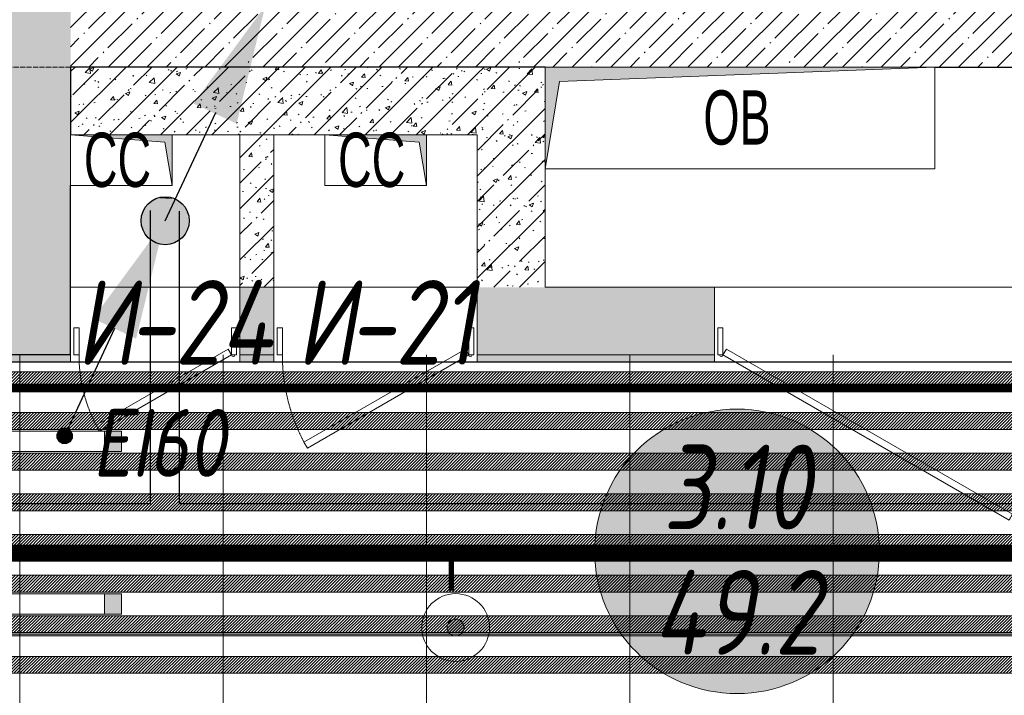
# Model space of a CAD drawing. Header units: millimetres. Extents: x -542966 to 178656, y -69521 to 267189.
# Tile 147 of 256: x -183803 to -180898, y 234181 to 236176. Entities that reach past the tile are written whole.
import ezdxf
from ezdxf import colors
from ezdxf.entities.mleader import LeaderData, LeaderLine
from ezdxf.enums import TextEntityAlignment as Align
from ezdxf.math import Vec2, Vec3

# ---------------------------------------------------------------- set-up
doc = ezdxf.new("R2010")
doc.units = ezdxf.units.MM
for name, pattern in [('( Hidden )', [0.375, 0.25, -0.125]), ('-D1-02х01', [3, 2, -1]), ('-D1-03x03', [6, 3, -3]), ('-D1d1-15x02', [19, 15, -2, 0, -2]), ('DASHDOT', [25.4, 12.7, -6.35, 0, -6.35])]:
    doc.linetypes.add(name, pattern=pattern)
doc.layers.get('Defpoints').update_dxf_attribs({"color": 31})
for name, color, linetype, lineweight in [('_0', 7, 'Continuous', 13), ('A-DETL-GENF', 7, 'Continuous', 5), ('A-DOOR', 7, 'Continuous', 5), ('A-DOOR-IDEN', 7, 'Continuous', 9), ('A-GENM-HDLN', 7, '-D1-03x03', 5), ('A-WALL', 7, 'Continuous', 5), ('A-WALL-FNSH', 8, 'Continuous', 5), ('dim_pot', 183, 'Continuous', 9), ('dim_razv', 93, 'DASHDOT', 9), ('I-WALL', 7, 'Continuous', 5), ('light_pot', 52, 'Continuous', 15), ('M-EQPM', 7, 'Continuous', 5), ('M-EQPM-IDEN', 7, 'Continuous', 5), ('ob_pomeshen', 62, 'Continuous', 13), ('pot', 183, 'Continuous', 15), ('pot sh', 183, 'Continuous', 15), ('S-GRID', 7, 'Continuous', 5)]:
    doc.layers.add(name, color=color, linetype=linetype, lineweight=lineweight)
doc.layers.add('PDF12_0', color=30, linetype='Continuous', true_color=0xff7f00)
doc.layers.add('PDF12_Выноски', color=7, linetype='Continuous')
doc.layers.add('PDF12_Стояк', color=5, linetype='Continuous')
doc.layers.add('pol', color=7, linetype='Continuous', lineweight=15, true_color=0x738991)
doc.layers.add('Сводный план', color=1, linetype='Continuous', lineweight=0, true_color=0xff0000)
doc.styles.add('Arial Narrow_2', font='txt', dxfattribs={"width": 0.75, "height": 250})
doc.styles.add('fl_iso paper', font='isocpeur.ttf', dxfattribs={"width": 0.8, "oblique": 10})
doc.styles.add('In tre', font='isocpeur.ttf', dxfattribs={"width": 0.8, "oblique": 10})
pattern_1 = [(45, (-192252.93, 225386.45), (-75.43415, 75.43415), [106.68, -17.78, 3.556, -17.78]), (45, (-192252.93, 225461.84), (-75.43415, 75.43415), []), (50, (-192252.93, 225386.45), (127.5292, -11.1576), [13.335, -146.685]), (355, (-192252.93, 225386.45), (-24.6697, 133.74), [10.668, -117.348]), (100.451, (-192242.31, 225385.52), (102.8597, 122.5818), [11.333, -124.663]), (46.184, (-192252.93, 225422.01), (189.7552, -29.4304), [20.002, -220.027]), (96.636, (-192237.12, 225419.56), (166.1822, 173.1996), [17, -186.995]), (351.184, (-192252.93, 225422.01), (166.184, 173.1976), [16.002, -176.022]), (21, (-192235.15, 225413.12), (106.13027, -71.586), [13.335, -146.685]), (326, (-192235.15, 225413.12), (43.2619, 128.9318), [10.668, -117.348]), (71.451, (-192226.31, 225407.15), (149.392, 57.34505), [11.333, -124.663]), (37.5, (-192252.935, 225386.45), (2.16223, 59.18836), [3.353, -112.573, 3.353, -115.773, -117.792]), (37.5, (-192252.935, 225386.45), (2.16223, 59.18836), [-235.052, 3.353, -114.44]), (7.5, (-192252.935, 225386.45), (46.77386, 70.12615), [3.353, -64.567, 3.353, -109.906, -44.894]), (7.5, (-192252.935, 225386.45), (46.77386, 70.12615), [-181.178, 3.353, -41.542]), (327.5, (-192292.584, 225386.45), (94.91367, -4.01009), [3.353, -41.097, 3.353, -135.331, -184.023]), (327.5, (-192292.584, 225386.45), (94.91367, -4.01009), [-183.134, 3.353, -180.67]), (317.5, (-192310.36, 225386.45), (103.69057, 17.7988), [3.353, -54.432, 3.353, -88.748, -130.683]), (317.5, (-192310.36, 225386.45), (103.69057, 17.7988), [-149.885, 3.353, -127.33])]
pattern_2 = [(45, (-192252.935, 225386.45), (-57.02463, 57.02463), []), (45, (-192195.91, 225386.45), (-57.02463, 57.02463), [100.806, -20.161, 3.353, -16.808])]

# ---------------------------------------------------------------- blocks, each defined once
blk = doc.blocks.new('*U3570')
at = {"layer": 'light_pot', "linetype": 'ByBlock', "lineweight": 0}
h = blk.add_hatch(color=252, dxfattribs=at)
h.dxf.hatch_style = 1
h.paths.add_polyline_path([(-500, 30), (-550, 30), (-550, -30), (-500, -30)])
h = blk.add_hatch(color=252, dxfattribs=at)
h.dxf.hatch_style = 1
h.paths.add_polyline_path([(500, 30), (550, 30), (550, -30), (500, -30)])
for points in [[(-500, 30), (-550, 30), (-550, -30), (-500, -30)], [(500, -30), (-500, -30), (-500, 30), (500, 30)], [(500, 30), (550, 30), (550, -30), (500, -30)]]:
    blk.add_lwpolyline(points, close=True, dxfattribs=at)
blk = doc.blocks.new('*U3571')
at = {"layer": 'light_pot', "color": 0, "linetype": 'ByBlock', "lineweight": -2, "transparency": 16777216}
for p in [(0, 960), (0, 480)]:
    blk.add_blockref('*U3570', p, dxfattribs=at)
blk = doc.blocks.new('*U12184')
at = {"layer": 'pol', "true_color": 0x007dfa, "transparency": 33554687}
h = blk.add_hatch(color=150, dxfattribs=at)
h.dxf.hatch_style = 1
h.paths.add_polyline_path([(23405.3, 0), (0, 0), (0, -10), (23405.3, -10)])
at = {"layer": 'pol', "color": 162, "true_color": 0x2c3cc9}
blk.add_lwpolyline([(23405.3, 0), (0, 0), (0, -10), (23405.3, -10)], close=True, dxfattribs=at)
blk = doc.blocks.new('помещение')
at = {"linetype": 'ByBlock', "true_color": 0xffffff}
h = blk.add_hatch(color=7, dxfattribs=at)
h.dxf.hatch_style = 1
edge = h.paths.add_edge_path()
edge.add_arc((0, 0), 420, 0, 360)
at = {"color": 0}
blk.add_line((-420, 0), (420, 0), dxfattribs=at)
blk.add_circle((0, 0), 420, dxfattribs=at)
at = {"linetype": 'ByBlock', "style": 'fl_iso paper', "oblique": 10, "width": 0.8}
for tag, p in [('TXT1', (0, 190)), ('TXT2', (0, -180))]:
    blk.add_attdef(tag, text='', height=250, dxfattribs=at).set_placement(p, align=Align.MIDDLE_CENTER)
blk = doc.blocks.new('iuiuiuyt66')
at = {"layer": 'PDF12_0', "lineweight": 25}
for points in [[(8970.5, 10174.9), (8970.5, 9311.3), (14027.2, 9311.3), (14027.2, 11178.2), (11578.2, 11178.2), (11578.2, 12587.9), (12839.8, 12587.9), (12839.8, 11521.1), (13307.5, 11521.1), (13307.5, 13256.7), (13622.9, 13256.7), (13622.9, 11521.1), (14514, 11521.1), (14514, 9311.3), (17905, 9309.1), (17905, 12361.4), (17905, 19556), (14393.4, 19556), (14393.4, 17352.5), (13773.2, 17352.5), (13773.2, 17521.8), (14186, 17521.8), (14186, 19556), (6940.6, 19556)], [(7296.2, 9311.3), (8885.8, 9311.3), (8885.8, 10177)]]:
    blk.add_lwpolyline(points, dxfattribs=at)
at = {"layer": 'PDF12_Выноски', "transparency": 33554559}
for points in [[(8631.8, 9510.2), (8614.9, 9529.3), (8608.5, 9516.6)], [(8625.5, 9535.6), (8631.8, 9510.2), (8614.9, 9529.3)], [(8638.2, 9535.6), (8625.5, 9535.6), (8631.8, 9510.2)], [(8631.8, 9510.2), (8650.9, 9527.2), (8638.2, 9535.6)], [(8608.5, 9516.6), (8608.5, 9503.9), (8631.8, 9510.2)], [(8608.5, 9503.9), (8631.8, 9510.2), (8614.9, 9493.3)], [(8631.8, 9510.2), (8614.9, 9493.3), (8625.5, 9486.9)], [(8625.5, 9486.9), (8638.2, 9486.9), (8631.8, 9510.2)], [(8657.2, 9516.6), (8631.8, 9510.2), (8650.9, 9527.2)], [(8657.2, 9503.9), (8657.2, 9516.6), (8631.8, 9510.2)], [(8638.2, 9486.9), (8631.8, 9510.2), (8650.9, 9493.3)], [(8631.8, 9510.2), (8650.9, 9493.3), (8657.2, 9503.9)]]:
    blk.add_solid(points, dxfattribs=at)
at = {"layer": 'PDF12_Стояк', "lineweight": 30}
for points in [[(9076.3, 10462.7), (8928.1, 10145.2)], [(8780, 9827.7), (8631.8, 9510.2)]]:
    blk.add_lwpolyline(points, dxfattribs=at)
at = {"layer": 'PDF12_Стояк', "lineweight": 25}
blk.add_circle((8929.2, 10146.3), 70.9, dxfattribs=at)
at = {"layer": 'PDF12_Стояк', "transparency": 33554559}
for points in [[(9224.5, 10780.2), (9139.8, 10433.1), (9012.8, 10492.4)], [(8881.6, 10198.1), (8978.9, 10193.9), (8877.3, 10193.9)], [(8887.9, 10202.4), (8972.6, 10198.1), (8881.6, 10198.1)], [(8972.6, 10198.1), (8881.6, 10198.1), (8978.9, 10193.9)], [(8892.2, 10204.5), (8968.4, 10202.4), (8887.9, 10202.4)], [(8968.4, 10202.4), (8887.9, 10202.4), (8972.6, 10198.1)], [(8900.6, 10208.7), (8962, 10204.5), (8892.2, 10204.5)], [(8962, 10204.5), (8892.2, 10204.5), (8968.4, 10202.4)], [(8904.9, 10210.8), (8957.8, 10208.7), (8900.6, 10208.7)], [(8957.8, 10208.7), (8900.6, 10208.7), (8962, 10204.5)], [(8913.3, 10213), (8949.3, 10210.8), (8904.9, 10210.8)], [(8949.3, 10210.8), (8904.9, 10210.8), (8957.8, 10208.7)], [(8917.6, 10215.1), (8945.1, 10213), (8913.3, 10213)], [(8945.1, 10213), (8913.3, 10213), (8949.3, 10210.8)], [(8932.4, 10215.1), (8936.6, 10215.1), (8917.6, 10215.1)], [(8936.6, 10215.1), (8917.6, 10215.1), (8945.1, 10213)], [(8862.5, 10170.6), (8995.9, 10164.3), (8860.4, 10164.3)], [(8866.8, 10177), (8993.8, 10170.6), (8862.5, 10170.6)], [(8993.8, 10170.6), (8862.5, 10170.6), (8995.9, 10164.3)], [(8868.9, 10183.3), (8989.5, 10177), (8866.8, 10177)], [(8989.5, 10177), (8866.8, 10177), (8993.8, 10170.6)], [(8873.1, 10187.6), (8987.4, 10183.3), (8868.9, 10183.3)], [(8987.4, 10183.3), (8868.9, 10183.3), (8989.5, 10177)], [(8877.3, 10193.9), (8983.2, 10187.6), (8873.1, 10187.6)], [(8983.2, 10187.6), (8873.1, 10187.6), (8987.4, 10183.3)], [(8978.9, 10193.9), (8877.3, 10193.9), (8983.2, 10187.6)], [(8928.1, 10145.2), (8843.5, 9798.1), (8716.5, 9857.4)], [(8860.4, 10157.9), (8998, 10151.6), (8858.3, 10151.6)], [(8998, 10151.6), (8858.3, 10151.6), (8998, 10145.2)], [(8858.3, 10151.6), (8998, 10145.2), (8858.3, 10145.2)], [(8998, 10145.2), (8858.3, 10145.2), (8998, 10138.9)], [(8858.3, 10145.2), (8998, 10138.9), (8858.3, 10138.9)], [(8998, 10138.9), (8858.3, 10138.9), (8995.9, 10132.5)], [(8858.3, 10138.9), (8995.9, 10132.5), (8860.4, 10132.5)], [(8995.9, 10164.3), (8860.4, 10164.3), (8995.9, 10157.9)], [(8860.4, 10164.3), (8995.9, 10157.9), (8860.4, 10157.9)], [(8995.9, 10157.9), (8860.4, 10157.9), (8998, 10151.6)], [(8995.9, 10132.5), (8860.4, 10132.5), (8995.9, 10126.2)], [(8860.4, 10132.5), (8995.9, 10126.2), (8860.4, 10126.2)], [(8995.9, 10126.2), (8860.4, 10126.2), (8993.8, 10119.8)], [(8860.4, 10126.2), (8993.8, 10119.8), (8862.5, 10119.8)], [(8993.8, 10119.8), (8862.5, 10119.8), (8989.5, 10113.5)], [(8862.5, 10119.8), (8989.5, 10113.5), (8866.8, 10113.5)], [(8989.5, 10113.5), (8866.8, 10113.5), (8987.4, 10107.1)], [(8866.8, 10113.5), (8987.4, 10107.1), (8868.9, 10107.1)], [(8987.4, 10107.1), (8868.9, 10107.1), (8983.2, 10100.8)], [(8868.9, 10107.1), (8983.2, 10100.8), (8873.1, 10100.8)], [(8983.2, 10100.8), (8873.1, 10100.8), (8978.9, 10096.5)], [(8873.1, 10100.8), (8978.9, 10096.5), (8877.3, 10096.5)], [(8978.9, 10096.5), (8877.3, 10096.5), (8972.6, 10092.3)], [(8877.3, 10096.5), (8972.6, 10092.3), (8881.6, 10092.3)], [(8972.6, 10092.3), (8881.6, 10092.3), (8968.4, 10088.1)], [(8881.6, 10092.3), (8968.4, 10088.1), (8887.9, 10088.1)], [(8968.4, 10088.1), (8887.9, 10088.1), (8962, 10083.8)], [(8887.9, 10088.1), (8962, 10083.8), (8892.2, 10083.8)], [(8962, 10083.8), (8892.2, 10083.8), (8957.8, 10081.7)], [(8892.2, 10083.8), (8957.8, 10081.7), (8900.6, 10081.7)], [(8957.8, 10081.7), (8900.6, 10081.7), (8949.3, 10079.6)], [(8900.6, 10081.7), (8949.3, 10079.6), (8904.9, 10079.6)], [(8949.3, 10079.6), (8904.9, 10079.6), (8945.1, 10077.5)], [(8904.9, 10079.6), (8945.1, 10077.5), (8913.3, 10077.5)], [(8913.3, 10077.5), (8917.6, 10075.4), (8936.6, 10075.4)], [(8913.3, 10077.5), (8945.1, 10077.5), (8936.6, 10075.4)], [(8917.6, 10075.4), (8936.6, 10075.4), (8932.4, 10075.4)]]:
    blk.add_solid(points, dxfattribs=at)
blk = doc.blocks.new('fgjhjgf44')
at = {"layer": 'Сводный план', "lineweight": 13, "true_color": 0x00c200}
h = blk.add_hatch(color=92, dxfattribs=at)
h.dxf.hatch_style = 1
edge = h.paths.add_edge_path()
edge.add_arc((5057.2, 6667), 25, 0, 360)
at = {"layer": 'Сводный план', "color": 96, "true_color": 0x008000}
for points, const_width in [([(25851, 6886.7), (2094.1, 6886.7), (2097.9, 4243.5)], 50), ([(5044.5, 6897.3), (5044.5, 6776)], 15)]:
    blk.add_lwpolyline(points, dxfattribs=dict(at, const_width=const_width))
at = {"layer": 'Сводный план', "color": 92, "lineweight": 13, "true_color": 0x00c200}
for radius in [100, 25]:
    blk.add_circle((5057.2, 6667), radius, dxfattribs=at)
blk = doc.blocks.new('A_MEQ_OpeningShaft-Rectangular - ОВ-4759722-50_AS_M_L19')
at = {"layer": 'A-DETL-GENF', "linetype": '-D1-03x03'}
blk.add_hatch(color=256, dxfattribs=at).paths.add_polyline_path([(0, -300), (42.9, -42.9), (1150, 0), (0, 0)])
at = {"layer": 'A-DETL-GENF'}
for p, q in [((1150, 0), (0, 0)), ((0, 0), (0, -300)), ((42.9, -42.9), (1150, 0)), ((1150, 0), (1150, -300)), ((0, -300), (42.9, -42.9)), ((0, -300), (1150, -300))]:
    blk.add_line(p, q, dxfattribs=at)
at = {"layer": 'A-GENM-HDLN'}
for p, q in [((1150, 0), (0, 0)), ((0, 0), (0, -300)), ((1150, -300), (1150, 0)), ((0, -300), (1150, -300))]:
    blk.add_line(p, q, dxfattribs=at)
blk = doc.blocks.new('A_MEQ_OpeningShaft-Rectangular - СС-4755850-50_AS_M_L19')
at = {"layer": 'A-DETL-GENF', "linetype": '-D1-03x03'}
blk.add_hatch(color=256, dxfattribs=at).paths.add_polyline_path([(0, 150), (0, 0), (300, 0), (21.4, 21.4)])
at = {"layer": 'A-DETL-GENF'}
for p, q in [((0, 150), (300, 150)), ((21.4, 21.4), (0, 150)), ((0, 150), (300, 150)), ((0, 0), (0, 150)), ((0, 150), (21.4, 21.4)), ((300, 150), (300, 0)), ((300, 0), (300, 150)), ((300, 0), (0, 0)), ((300, 0), (21.4, 21.4)), ((21.4, 21.4), (300, 0))]:
    blk.add_line(p, q, dxfattribs=at)
at = {"layer": 'A-GENM-HDLN'}
for p, q in [((0, 150), (0, 0)), ((300, 150), (0, 150)), ((300, 0), (300, 150)), ((0, 0), (300, 0))]:
    blk.add_line(p, q, dxfattribs=at)
blk = doc.blocks.new('A_MEQ_DoorWall - ОВ-7369268-50_AS_M_L19')
at = {"layer": 'A-DOOR'}
for p, q in [((326.3, 375), (-150, 100)), ((-140, 82.7), (336.3, 357.7)), ((336.3, 357.7), (326.3, 375)), ((-175, 100), (-175, -100)), ((-150, 100), (-165, 100)), ((-165, 100), (-165, 20)), ((-150, 20), (-150, 100)), ((-150, 100), (-140, 82.7)), ((415, 100), (400, 100)), ((400, 100), (400, 20)), ((415, 20), (415, 100)), ((425, 100), (425, -100)), ((-165, 20), (-150, 20)), ((400, 20), (415, 20))]:
    blk.add_line(p, q, dxfattribs=at)
at = {"layer": 'A-DOOR', "linetype": '-D1-02х01'}
blk.add_arc((-150, 100), 550, 360, 30, dxfattribs=at)
at = {"layer": 'A-DOOR'}
blk.add_arc((-155, 100), 5, 0, 180, dxfattribs=at)
blk = doc.blocks.new('A_MEQ_DoorWall - ОВ-7369162-50_AS_M_L19')
at = {"layer": 'A-DOOR'}
for p, q in [((289.7, 325), (-100, 100)), ((299.7, 307.7), (289.7, 325)), ((-90, 82.7), (299.7, 307.7)), ((-125, 100), (-125, -100)), ((-100, 100), (-115, 100)), ((-115, 100), (-115, 20)), ((-100, 20), (-100, 100)), ((-100, 100), (-90, 82.7)), ((365, 100), (350, 100)), ((350, 100), (350, 20)), ((365, 20), (365, 100)), ((375, 100), (375, -100)), ((-115, 20), (-100, 20)), ((350, 20), (365, 20))]:
    blk.add_line(p, q, dxfattribs=at)
at = {"layer": 'A-DOOR', "linetype": '-D1-02х01'}
blk.add_arc((-100, 100), 450, 360, 30, dxfattribs=at)
at = {"layer": 'A-DOOR'}
blk.add_arc((-105, 100), 5, 0, 180, dxfattribs=at)
blk = doc.blocks.new('A_MEQ_DoorWall - ОВ-7408619-50_AS_M_L19')
at = {"layer": 'A-DOOR'}
for p, q in [((-5.6, 587.5), (-850, 100)), ((4.4, 570.2), (-5.6, 587.5)), ((245.6, 570.2), (255.6, 587.5)), ((255.6, 587.5), (1100, 100)), ((-840, 82.7), (4.4, 570.2)), ((1090, 82.7), (245.6, 570.2)), ((-875, 100), (-875, -100)), ((-850, 100), (-865, 100)), ((-865, 100), (-865, 20)), ((-850, 20), (-850, 100)), ((-850, 100), (-840, 82.7)), ((1100, 100), (1090, 82.7)), ((1115, 100), (1100, 100)), ((1100, 100), (1100, 20)), ((1115, 20), (1115, 100)), ((1125, 100), (1125, -100)), ((-865, 20), (-850, 20)), ((1100, 20), (1115, 20))]:
    blk.add_line(p, q, dxfattribs=at)
at = {"layer": 'A-DOOR', "linetype": '-D1-02х01'}
for centre, start, end in [((-850, 100), 360, 30), ((1100, 100), 150, 180)]:
    blk.add_arc(centre, 975, start, end, dxfattribs=at)
at = {"layer": 'A-DOOR'}
for centre in [(-855, 100), (1105, 100)]:
    blk.add_arc(centre, 5, 0, 180, dxfattribs=at)

msp = doc.modelspace()

# ---------------------------------------------------------------- hatches: boundary and pattern name
at = {"layer": '_0', "transparency": 33554534}
h = msp.add_hatch(color=252, dxfattribs=at)
h.dxf.hatch_style = 1
h.paths.add_polyline_path([(-154802.1, 224885.6), (-192753.7, 224885.6), (-192753.7, 254837.2), (-154802.1, 254837.2)])
h.paths.add_polyline_path([(-186502.9, 232136.4), (-186502.9, 235386.4), (-183902.9, 235386.4), (-183902.9, 239436.4), (-179002.9, 239436.4), (-179002.9, 237936.4), (-177402.9, 237936.4), (-177402.9, 244336.4), (-185852.9, 244336.4), (-185852.9, 246136.4), (-186852.9, 246136.4), (-186852.9, 248136.4), (-182952.9, 248136.4), (-182952.9, 246386.4), (-163952.9, 246386.4), (-163952.9, 248136.4), (-160672.9, 248136.4), (-160672.9, 246136.4), (-161752.9, 246136.4), (-161752.9, 244336.4), (-169802.9, 244336.4), (-169802.9, 235386.4), (-161802.9, 235386.4), (-161802.9, 234986.4), (-161302.9, 234986.4), (-161302.9, 232136.4), (-163402.9, 232136.4), (-163402.9, 233336.4), (-183902.9, 233336.4), (-183902.9, 232136.4)], flags=16)
at = {"layer": 'A-WALL'}
h = msp.add_hatch(dxfattribs=at)
h.set_pattern_fill('FP_1', color=256, style=0, pattern_type=2)
h.set_pattern_definition(pattern_2)
h.paths.add_polyline_path([(-183902.9, 235186.4), (-183652.9, 235186.4), (-183652.9, 244536.4), (-183902.9, 244536.4), (-183902.9, 235233.8)])
h = msp.add_hatch(dxfattribs=at)
h.set_pattern_fill('FP_1', color=256, style=0, pattern_type=2)
h.set_pattern_definition(pattern_2)
h.paths.add_polyline_path([(-179002.9, 236036.4), (-179002.9, 236286.4), (-183652.9, 236286.4), (-183652.9, 236036.4), (-179202.9, 236036.4)])
at = {"layer": 'I-WALL'}
h = msp.add_hatch(dxfattribs=at)
h.set_pattern_fill('FP_43', color=256, style=0, pattern_type=2)
h.set_pattern_definition(pattern_1)
h.paths.add_polyline_path([(-183377.9, 235836.4), (-182452.9, 235836.4), (-182452.9, 236036.4), (-183652.9, 236036.4), (-183652.9, 235836.4), (-183563.6, 235836.4)])
h = msp.add_hatch(dxfattribs=at)
h.set_pattern_fill('FP_43', color=256, style=0, pattern_type=2)
h.set_pattern_definition(pattern_1)
h.paths.add_polyline_path([(-182452.9, 235386.4), (-182252.9, 235386.4), (-182252.9, 236036.4), (-182452.9, 236036.4), (-182452.9, 235736.4)])
h = msp.add_hatch(dxfattribs=at)
h.set_pattern_fill('FP_43', color=256, style=0, pattern_type=2)
h.set_pattern_definition(pattern_1)
h.paths.add_polyline_path([(-183052.9, 235386.4), (-183052.9, 235836.4), (-183152.9, 235836.4), (-183152.9, 235386.4)])
h = msp.add_hatch(dxfattribs=at)
h.set_pattern_fill('FP_43', color=256, style=0, pattern_type=2)
h.set_pattern_definition(pattern_1)
h.paths.add_polyline_path([(-179752.9, 235186.4), (-179002.9, 235186.4), (-179002.9, 235386.4), (-179752.9, 235386.4), (-179752.9, 235233.8)])
h.paths.add_polyline_path([(-181752.9, 235186.4), (-181752.9, 235386.4), (-182452.9, 235386.4), (-182452.9, 235186.4), (-181986.4, 235186.4)])
h.paths.add_polyline_path([(-183152.9, 235186.4), (-183052.9, 235186.4), (-183052.9, 235386.4), (-183152.9, 235386.4), (-183152.9, 235233.8)])
at = {"layer": 'I-WALL', "true_color": 0xf5f3ef}
h = msp.add_hatch(color=7, dxfattribs=at)
h.paths.add_polyline_path([(-183777.9, 235166.4), (-183777.9, 235186.4), (-184652.9, 235186.4), (-184652.9, 235166.4)])
h.paths.add_polyline_path([(-185782.9, 235166.4), (-185702.9, 235166.4), (-185702.9, 235186.4), (-185802.9, 235186.4), (-185802.9, 235166.4)])
for points in [[(-183652.9, 235166.4), (-183652.9, 235186.4), (-183777.9, 235186.4), (-183777.9, 235166.4)], [(-183102.9, 235166.4), (-183102.9, 235186.4), (-183152.9, 235186.4), (-183152.9, 235166.4)]]:
    msp.add_hatch(color=7, dxfattribs=at).paths.add_polyline_path(points)
h = msp.add_hatch(color=7, dxfattribs=at)
h.paths.add_polyline_path([(-182452.9, 235166.4), (-182352.9, 235166.4), (-182352.9, 235186.4), (-182452.9, 235186.4)])
h.paths.add_polyline_path([(-183102.9, 235166.4), (-183052.9, 235166.4), (-183052.9, 235186.4), (-183102.9, 235186.4)])
h = msp.add_hatch(color=7, dxfattribs=at)
h.paths.add_polyline_path([(-179002.9, 235166.4), (-179002.9, 235186.4), (-179752.9, 235186.4), (-179752.9, 235166.4)])
h.paths.add_polyline_path([(-181986.4, 235166.4), (-181752.9, 235166.4), (-181752.9, 235186.4), (-182352.9, 235186.4), (-182352.9, 235166.4)])

# ---------------------------------------------------------------- linework, layer by layer
at = {"layer": 'A-WALL', "lineweight": 25}
for p, q in [((-182252.9, 236036.4), (-183652.9, 236036.4)), ((-183652.9, 236036.4), (-183652.9, 235836.4)), ((-181102.9, 236036.4), (-180852.9, 236036.4)), ((-183652.9, 235186.4), (-183652.9, 235686.4)), ((-183652.9, 235186.4), (-183902.9, 235186.4))]:
    msp.add_line(p, q, dxfattribs=at)
at = {"layer": 'A-WALL', "lineweight": 9}
for p, q in [((-183352.9, 235836.4), (-183152.9, 235836.4)), ((-183152.9, 235836.4), (-183152.9, 235386.4)), ((-183052.9, 235836.4), (-182902.9, 235836.4)), ((-183052.9, 235386.4), (-183052.9, 235836.4)), ((-182602.9, 235836.4), (-182452.9, 235836.4)), ((-182452.9, 235836.4), (-182452.9, 235386.4)), ((-182252.9, 235386.4), (-182252.9, 235736.4)), ((-183152.9, 235386.4), (-183152.9, 235186.4)), ((-183052.9, 235186.4), (-183052.9, 235386.4)), ((-182452.9, 235386.4), (-182452.9, 235186.4)), ((-181752.9, 235386.4), (-182252.9, 235386.4)), ((-181752.9, 235186.4), (-181752.9, 235386.4)), ((-183152.9, 235186.4), (-183052.9, 235186.4)), ((-182452.9, 235186.4), (-181752.9, 235186.4))]:
    msp.add_line(p, q, dxfattribs=at)
at = {"layer": 'A-WALL'}
for p, q in [((-183052.9, 235836.4), (-183152.9, 235836.4)), ((-183152.9, 235386.4), (-183052.9, 235386.4))]:
    msp.add_line(p, q, dxfattribs=at)
at = {"layer": 'A-WALL-FNSH'}
for p, q in [((-183652.9, 235166.4), (-183652.9, 235186.4)), ((-183152.9, 235186.4), (-183152.9, 235166.4)), ((-183052.9, 235166.4), (-183052.9, 235186.4)), ((-182452.9, 235186.4), (-182452.9, 235166.4)), ((-181752.9, 235166.4), (-181752.9, 235186.4)), ((-184652.9, 235166.4), (-183652.9, 235166.4)), ((-183152.9, 235166.4), (-183052.9, 235166.4)), ((-182452.9, 235166.4), (-181752.9, 235166.4))]:
    msp.add_line(p, q, dxfattribs=at)
at = {"layer": 'Defpoints'}
msp.add_lwpolyline([(-184652.9, 235166.4), (-178982.9, 235166.4), (-178982.9, 236286.4), (-179152.9, 236286.4), (-179152.9, 237736.4), (-178852.9, 237736.4), (-178852.9, 237886.4), (-177422.9, 237886.4), (-177422.9, 235166.4), (-174582.9, 235166.4), (-174582.9, 235338.7), (-172622.9, 235338.5), (-172622.9, 235166.2), (-165352.9, 235166.4), (-165352.9, 235336.4), (-163902.9, 235336.4)], dxfattribs=at)
at = {"layer": 'I-WALL'}
for p, q in [((-183652.9, 235386.4), (-183152.9, 235386.4)), ((-183052.9, 235386.4), (-182452.9, 235386.4)), ((-181752.9, 235386.4), (-179752.9, 235386.4)), ((-183152.9, 235166.4), (-183652.9, 235166.4)), ((-182452.9, 235166.4), (-183052.9, 235166.4)), ((-179752.9, 235166.4), (-181752.9, 235166.4))]:
    msp.add_line(p, q, dxfattribs=at)
at = {"layer": 'S-GRID', "linetype": '-D1d1-15x02'}
msp.add_line((-195223.5, 236036.4), (-153326.2, 236036.4), dxfattribs=at)

# ---------------------------------------------------------------- block references
at = {"layer": 'A-DOOR', "color": 8, "true_color": 0x7f7f7f, "rotation": 180}
for name, p in [('A_MEQ_DoorWall - ОВ-7369162-50_AS_M_L19', (-183277.9, 235286.4)), ('A_MEQ_DoorWall - ОВ-7369268-50_AS_M_L19', (-182627.9, 235286.4)), ('A_MEQ_DoorWall - ОВ-7408619-50_AS_M_L19', (-180627.9, 235286.4))]:
    msp.add_blockref(name, p, dxfattribs=at)
at = {"layer": 'light_pot'}
msp.add_blockref('*U3571', (-184052.9, 233971.2), dxfattribs=at)
at = {"layer": 'M-EQPM'}
msp.add_blockref('A_MEQ_OpeningShaft-Rectangular - ОВ-4759722-50_AS_M_L19', (-182252.9, 236036.4), dxfattribs=at)
at = {"layer": 'M-EQPM', "rotation": 180}
for p in [(-183352.9, 235836.4), (-182602.9, 235836.4)]:
    msp.add_blockref('A_MEQ_OpeningShaft-Rectangular - СС-4755850-50_AS_M_L19', p, dxfattribs=at)

# ---------------------------------------------------------------- texts
at = {"layer": 'A-DOOR-IDEN', "lineweight": 5, "attachment_point": 1, "style": 'fl_iso paper'}
for s, insert, char_height, width in [('И', (-183635.9, 235407.5), 250, 186.392), ('-24', (-183482.1, 235407.5), 250, 372.785), ('И', (-182985.9, 235407.5), 250, 186.392), ('-21', (-182832.1, 235407.5), 250, 372.785), ('EI60', (-183588.7, 235026.7), 200, 444.937)]:
    msp.add_mtext(s, dxfattribs=dict(at, insert=insert, char_height=char_height, width=width))
at = {"layer": 'M-EQPM-IDEN', "char_height": 160, "attachment_point": 1, "style": 'Arial Narrow_2'}
for s, insert, width in [('ОВ', (-181785.9, 235967.6), 246.519), ('СС', (-183613.5, 235842.6), 252.532), ('СС', (-182863.5, 235842.6), 252.532)]:
    msp.add_mtext(s, dxfattribs=dict(at, insert=insert, width=width))

# ---------------------------------------------------------------- next in the draw order: leaders
at = {"layer": 'dim_pot', "color": 0, "linetype": 'ByBlock'}
ml = msp.add_multileader_mtext('Standard', dxfattribs=at)
ml.set_content('Подвесной потолок ГКЛ', style='In tre')
ml.set_leader_properties()
ml.build(insert=Vec2(0, 0))
ml.multileader.update_dxf_attribs({"text_left_attachment_type": 6, "text_right_attachment_type": 6, "dogleg_length": 1, "arrow_head_size": 0, "scale": 50})
ctx = ml.context
ctx.base_point, ctx.scale, ctx.char_height, ctx.arrow_head_size, ctx.landing_gap_size, ctx.plane_origin = Vec3(-108782.3, 232012.1), 50, 200, 0, 4.5, Vec3(-117721.1, 236852.1)
ctx.left_attachment, ctx.right_attachment, ctx.text_align_type = 6, 6, 2
notes = []
notes.append((ctx, [(0, (1, 1, 0), (-108832.3, 232012.1), (1, 0), 50, [(1, [(-109661.3, 235649.7)], 0, [])])]))
ctx.mtext.insert, ctx.mtext.width, ctx.mtext.defined_height, ctx.mtext.alignment, ctx.mtext.flow_direction = Vec3(-106390.5, 232252.1), 2609.327, 696.6, 3, 5
ctx.mtext.has_bg_fill, ctx.mtext.bg_color, ctx.mtext.bg_scale_factor, ctx.mtext.bg_transparency, ctx.mtext.use_window_bg_color = 1, -1027028792, 1.5, 0, 1
for ctx, leaders in notes:
    for number, flags, end, landing, length, lines in leaders:
        leader = LeaderData()
        leader.index, (leader.has_last_leader_line, leader.has_dogleg_vector, leader.attachment_direction) = number, flags
        leader.last_leader_point, leader.dogleg_vector, leader.dogleg_length = Vec3(end), Vec3(landing), length
        for number, points, colour, breaks in lines:
            line = LeaderLine()
            line.index, line.vertices, line.color, line.breaks = number, Vec3.list(points), colors.encode_raw_color(colour), breaks
            leader.lines.append(line)
        ctx.leaders.append(leader)

# ---------------------------------------------------------------- next in the draw order: leaders
ml = msp.add_multileader_mtext('Standard', dxfattribs=at)
ml.set_content('Лючок 500х500 для обслуживания модулей управления клапанами, расположение уточнить по месту', style='In tre')
ml.set_leader_properties()
ml.build(insert=Vec2(0, 0))
ml.multileader.update_dxf_attribs({"text_left_attachment_type": 6, "text_right_attachment_type": 6, "dogleg_length": 1, "arrow_head_size": 0, "scale": 50})
ctx = ml.context
ctx.base_point, ctx.scale, ctx.char_height, ctx.arrow_head_size, ctx.landing_gap_size, ctx.plane_origin = Vec3(-115230.3, 231730.9), 50, 200, 0, 4.5, Vec3(-111865.2, 236848.3)
ctx.left_attachment, ctx.right_attachment, ctx.text_align_type = 6, 6, 2
notes = []
notes.append((ctx, [(1, (1, 1, 0), (-111653.5, 231730.9), (-1, 0), 50, [(1, [(-110772.2, 235636.4)], 0, [])])]))
ctx.mtext.insert, ctx.mtext.width, ctx.mtext.defined_height, ctx.mtext.alignment, ctx.mtext.flow_direction = Vec3(-111708, 231990.9), 3637.528, 407.5, 3, 5
ctx.mtext.has_bg_fill, ctx.mtext.bg_color, ctx.mtext.bg_scale_factor, ctx.mtext.bg_transparency, ctx.mtext.use_window_bg_color = 1, -1027028792, 1.5, 0, 1
for ctx, leaders in notes:
    for number, flags, end, landing, length, lines in leaders:
        leader = LeaderData()
        leader.index, (leader.has_last_leader_line, leader.has_dogleg_vector, leader.attachment_direction) = number, flags
        leader.last_leader_point, leader.dogleg_vector, leader.dogleg_length = Vec3(end), Vec3(landing), length
        for number, points, colour, breaks in lines:
            line = LeaderLine()
            line.index, line.vertices, line.color, line.breaks = number, Vec3.list(points), colors.encode_raw_color(colour), breaks
            leader.lines.append(line)
        ctx.leaders.append(leader)

# ---------------------------------------------------------------- next in the draw order: hatches: boundary and pattern name
at = {"layer": 'pot sh', "linetype": 'ByBlock', "lineweight": 0, "true_color": 0x91caaf}
h = msp.add_hatch(dxfattribs=at)
h.set_pattern_fill('ANSI31', color=253, scale=2, angle=180)
h.set_pattern_definition([(225, (-232889.5126, 225386.45), (4.49012806, -4.49012806), [])])
h.paths.add_polyline_path([(-185782.9, 235136.4), (-162022.9, 235136.4), (-162022.9, 235086.4), (-185782.9, 235086.4)])
h = msp.add_hatch(dxfattribs=at)
h.set_pattern_fill('ANSI31', color=253, scale=2, angle=180)
h.set_pattern_definition([(225, (-232889.5126, 225266.45), (4.49012806, -4.49012806), [])])
h.paths.add_polyline_path([(-185782.9, 235016.4), (-162022.9, 235016.4), (-162022.9, 234966.4), (-185782.9, 234966.4)])
h = msp.add_hatch(dxfattribs=at)
h.set_pattern_fill('ANSI31', color=253, scale=2, angle=180)
h.set_pattern_definition([(225, (-232889.5126, 225146.45), (4.49012806, -4.49012806), [])])
h.paths.add_polyline_path([(-185782.9, 234896.4), (-162022.9, 234896.4), (-162022.9, 234846.4), (-185782.9, 234846.4)])
h = msp.add_hatch(dxfattribs=at)
h.set_pattern_fill('ANSI31', color=253, scale=2, angle=180)
h.set_pattern_definition([(225, (-232889.5126, 225026.45), (4.49012806, -4.49012806), [])])
h.paths.add_polyline_path([(-185782.9, 234776.4), (-161522.9, 234776.4), (-161522.9, 234726.4), (-185782.9, 234726.4)])
h = msp.add_hatch(dxfattribs=at)
h.set_pattern_fill('ANSI31', color=253, scale=2, angle=180)
h.set_pattern_definition([(225, (-232889.5126, 224906.45), (4.49012806, -4.49012806), [])])
h.paths.add_polyline_path([(-185782.9, 234656.4), (-161522.9, 234656.4), (-161522.9, 234606.4), (-185782.9, 234606.4)])
h = msp.add_hatch(dxfattribs=at)
h.set_pattern_fill('ANSI31', color=253, scale=2, angle=180)
h.set_pattern_definition([(225, (-232889.5126, 224786.45), (4.49012806, -4.49012806), [])])
h.paths.add_polyline_path([(-185782.9, 234536.4), (-161522.9, 234536.4), (-161522.9, 234486.4), (-185782.9, 234486.4)])
h = msp.add_hatch(dxfattribs=at)
h.set_pattern_fill('ANSI31', color=253, scale=2, angle=180)
h.set_pattern_definition([(225, (-232889.5126, 224666.45), (4.49012806, -4.49012806), [])])
h.paths.add_polyline_path([(-185782.9, 234416.4), (-161522.9, 234416.4), (-161522.9, 234366.4), (-185782.9, 234366.4)])
h = msp.add_hatch(dxfattribs=at)
h.set_pattern_fill('ANSI31', color=253, scale=2, angle=180)
h.set_pattern_definition([(225, (-232889.5126, 224546.45), (4.49012806, -4.49012806), [])])
h.paths.add_polyline_path([(-186282.9, 234296.4), (-161522.9, 234296.4), (-161522.9, 234246.4), (-186282.9, 234246.4)])

# ---------------------------------------------------------------- next in the draw order: linework, layer by layer
at = {"layer": 'pot'}
msp.add_lwpolyline([(-186282.9, 232356.4), (-186282.9, 234316.4), (-185782.9, 234316.4), (-185782.9, 235166.4), (-162022.9, 235166.4), (-162022.9, 234766.4), (-161522.9, 234766.4), (-161522.9, 232356.4), (-163082.9, 232356.4), (-163082.9, 233606.4), (-184222.9, 233606.4), (-184222.9, 232356.4)], close=True, dxfattribs=at)
at = {"layer": 'pot sh'}
for points in [[(-185782.9, 235136.4), (-162022.9, 235136.4), (-162022.9, 235086.4), (-185782.9, 235086.4)], [(-185782.9, 235016.4), (-162022.9, 235016.4), (-162022.9, 234966.4), (-185782.9, 234966.4)], [(-185782.9, 234896.4), (-162022.9, 234896.4), (-162022.9, 234846.4), (-185782.9, 234846.4)], [(-185782.9, 234776.4), (-161522.9, 234776.4), (-161522.9, 234726.4), (-185782.9, 234726.4)], [(-185782.9, 234656.4), (-161522.9, 234656.4), (-161522.9, 234606.4), (-185782.9, 234606.4)], [(-185782.9, 234536.4), (-161522.9, 234536.4), (-161522.9, 234486.4), (-185782.9, 234486.4)], [(-185782.9, 234416.4), (-161522.9, 234416.4), (-161522.9, 234366.4), (-185782.9, 234366.4)], [(-186282.9, 234296.4), (-161522.9, 234296.4), (-161522.9, 234246.4), (-186282.9, 234246.4)]]:
    msp.add_lwpolyline(points, close=True, dxfattribs=at)

# ---------------------------------------------------------------- next in the draw order: leaders
at = {"layer": 'dim_pot', "color": 0, "linetype": 'ByBlock'}
ml = msp.add_multileader_mtext('Standard', dxfattribs=at)
ml.set_content('Подвесной потолок ГКЛ', style='In tre')
ml.set_leader_properties()
ml.build(insert=Vec2(0, 0))
ml.multileader.update_dxf_attribs({"text_left_attachment_type": 6, "text_right_attachment_type": 6, "dogleg_length": 1, "arrow_head_size": 0, "scale": 50})
ctx = ml.context
ctx.base_point, ctx.scale, ctx.char_height, ctx.arrow_head_size, ctx.landing_gap_size, ctx.plane_origin = Vec3(-172363.3, 232012.1), 50, 200, 0, 4.5, Vec3(-181302, 236852.1)
ctx.left_attachment, ctx.right_attachment, ctx.text_align_type = 6, 6, 2
notes = []
notes.append((ctx, [(0, (1, 1, 0), (-172413.3, 232012.1), (1, 0), 50, [(1, [(-173242.3, 235649.7)], 0, [])])]))
ctx.mtext.insert, ctx.mtext.width, ctx.mtext.defined_height, ctx.mtext.alignment, ctx.mtext.flow_direction = Vec3(-169971.5, 232252.1), 2609.327, 696.6, 3, 5
ctx.mtext.has_bg_fill, ctx.mtext.bg_color, ctx.mtext.bg_scale_factor, ctx.mtext.bg_transparency, ctx.mtext.use_window_bg_color = 1, -1027028792, 1.5, 0, 1
for ctx, leaders in notes:
    for number, flags, end, landing, length, lines in leaders:
        leader = LeaderData()
        leader.index, (leader.has_last_leader_line, leader.has_dogleg_vector, leader.attachment_direction) = number, flags
        leader.last_leader_point, leader.dogleg_vector, leader.dogleg_length = Vec3(end), Vec3(landing), length
        for number, points, colour, breaks in lines:
            line = LeaderLine()
            line.index, line.vertices, line.color, line.breaks = number, Vec3.list(points), colors.encode_raw_color(colour), breaks
            leader.lines.append(line)
        ctx.leaders.append(leader)

# ---------------------------------------------------------------- next in the draw order: leaders
ml = msp.add_multileader_mtext('Standard', dxfattribs=at)
ml.set_content('Лючок 500х500 для обслуживания модулей управления клапанами, расположение уточнить по месту', style='In tre')
ml.set_leader_properties()
ml.build(insert=Vec2(0, 0))
ml.multileader.update_dxf_attribs({"text_left_attachment_type": 6, "text_right_attachment_type": 6, "dogleg_length": 1, "arrow_head_size": 0, "scale": 50})
ctx = ml.context
ctx.base_point, ctx.scale, ctx.char_height, ctx.arrow_head_size, ctx.landing_gap_size, ctx.plane_origin = Vec3(-178811.2, 231730.9), 50, 200, 0, 4.5, Vec3(-175446.2, 236848.3)
ctx.left_attachment, ctx.right_attachment, ctx.text_align_type = 6, 6, 2
notes = []
notes.append((ctx, [(1, (1, 1, 0), (-175234.5, 231730.9), (-1, 0), 50, [(1, [(-174353.1, 235636.4)], 0, [])])]))
ctx.mtext.insert, ctx.mtext.width, ctx.mtext.defined_height, ctx.mtext.alignment, ctx.mtext.flow_direction = Vec3(-175289, 231990.9), 3637.528, 407.5, 3, 5
ctx.mtext.has_bg_fill, ctx.mtext.bg_color, ctx.mtext.bg_scale_factor, ctx.mtext.bg_transparency, ctx.mtext.use_window_bg_color = 1, -1027028792, 1.5, 0, 1
for ctx, leaders in notes:
    for number, flags, end, landing, length, lines in leaders:
        leader = LeaderData()
        leader.index, (leader.has_last_leader_line, leader.has_dogleg_vector, leader.attachment_direction) = number, flags
        leader.last_leader_point, leader.dogleg_vector, leader.dogleg_length = Vec3(end), Vec3(landing), length
        for number, points, colour, breaks in lines:
            line = LeaderLine()
            line.index, line.vertices, line.color, line.breaks = number, Vec3.list(points), colors.encode_raw_color(colour), breaks
            leader.lines.append(line)
        ctx.leaders.append(leader)

# ---------------------------------------------------------------- next in the draw order: linework, layer by layer
at = {"layer": 'dim_razv', "color": 1, "linetype": '( Hidden )', "ltscale": 10, "true_color": 0xff0a0a, "const_width": 25}
msp.add_lwpolyline([(-184184.2, 235088.7), (-178882.9, 235088.7)], dxfattribs=at)
at = {"layer": 'pol'}
for points in [[(-183802.9, 235186.4), (-183802.9, 234362.3), (-184402.9, 234362.3), (-184402.9, 235166.5)], [(-183202.9, 235186.4), (-183202.9, 234362.3), (-183802.9, 234362.3), (-183802.9, 235186.4)], [(-182602.9, 235186.4), (-182602.9, 234362.3), (-183202.9, 234362.3), (-183202.9, 235186.4)], [(-182002.9, 235186.4), (-182002.9, 234362.3), (-182602.9, 234362.3), (-182602.9, 235186.4)], [(-181402.9, 235186.4), (-181402.9, 234362.3), (-182002.9, 234362.3), (-182002.9, 235186.4)], [(-180802.9, 235186.4), (-180802.9, 234362.3), (-181402.9, 234362.3), (-181402.9, 235186.4)], [(-183802.9, 233586.4), (-183802.9, 234362.3), (-184402.9, 234362.3), (-184402.9, 233162.3), (-184202.9, 233162.3)], [(-183202.9, 233586.4), (-183202.9, 234362.3), (-183802.9, 234362.3), (-183802.9, 233586.4)], [(-182602.9, 233586.4), (-182602.9, 234362.3), (-183202.9, 234362.3), (-183202.9, 233586.4)], [(-182002.9, 233586.4), (-182002.9, 234362.3), (-182602.9, 234362.3), (-182602.9, 233586.4)], [(-181402.9, 233586.4), (-181402.9, 234362.3), (-182002.9, 234362.3), (-182002.9, 233586.4)], [(-180802.9, 233566.4), (-180802.9, 233566.4), (-180802.9, 234362.3), (-181402.9, 234362.3), (-181402.9, 233586.4)]]:
    msp.add_lwpolyline(points, dxfattribs=at)

# ---------------------------------------------------------------- next in the draw order: block references
at = {"layer": 'ob_pomeshen'}
msp.add_blockref('помещение', (-181686.4, 234606.4), dxfattribs=at).add_auto_attribs({'TXT1': '3.10', 'TXT2': '49.2'})
at = {"layer": 'pol', "xscale": -1, "rotation": 180}
msp.add_blockref('*U12184', (-185602.9, 234357.3), dxfattribs=at)
at = {"layer": 'Сводный план'}
for name, p in [('iuiuiuyt66', (-192302.9, 225436.4)), ('fgjhjgf44', (-187573.9, 227714.6))]:
    msp.add_blockref(name, p, dxfattribs=at)

doc.saveas('drawing.dxf')
